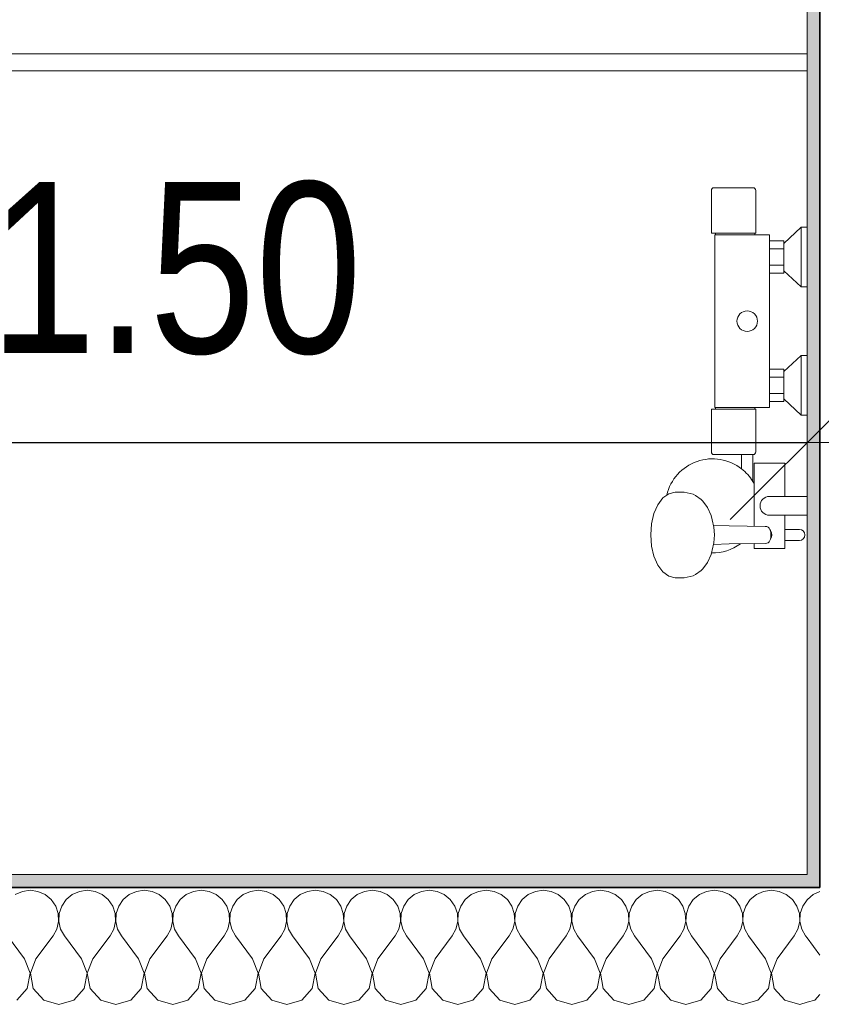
# Model space of a CAD drawing. Header units: metres. Extents: x -7.1 to 26.5, y -14.7 to 18.1.
# Tile 130 of 182: x 8.7 to 9.7, y 8.2 to 9.4. Entities that reach past the tile are written whole.
import ezdxf

# ---------------------------------------------------------------- set-up
doc = ezdxf.new("R2010")
doc.units = ezdxf.units.M
doc.header["$PDMODE"] = 65
doc.linetypes.add('AUSGEZOGEN', pattern=[0])
for name, color, linetype in [('XR$1$015 Innenwände', 7, 'AUSGEZOGEN'), ('XR$1$015 Innenwände Schichttrennlinien', 7, 'AUSGEZOGEN'), ('XR$1$065 Möbel Einrichtung', 7, 'AUSGEZOGEN'), ('XR$1$080 Raumdefinitionen Kontur', 7, 'AUSGEZOGEN'), ('XR$2$105 Bemassungen 100', 7, 'AUSGEZOGEN'), ('XR$3$015 Innenwände Bauteilschraffuren', 7, 'AUSGEZOGEN')]:
    doc.layers.add(name, color=color, linetype=linetype)
doc.styles.add('ARIAL', font='arial.ttf')
doc.dimstyles.new('DIMSTYLE_3', dxfattribs={"dimtxt": 0.2, "dimasz": 0.3, "dimexe": 0, "dimexo": 0, "dimgap": 0.1, "dimtad": 2, "dimrnd": 0.005, "dimzin": 4, "dimdsep": 46, "dimtxsty": 'ARIAL', "dimblk1": 'ALL_ML_STRICH', "dimblk2": 'ALL_ML_STRICH', "dimsah": 1, "dimcen": 0, "dimclrd": 7, "dimclre": 7, "dimclrt": 7, "dimadec": 0, "dimazin": 0, "dimtfac": 1, "dimtdec": 0, "dimtix": 1, "dimtmove": 2, "dimatfit": 3, "dimfxl": 0, "dimtzin": 0, "dimlwd": 0, "dimlwe": 18, "dimarcsym": 0})

# ---------------------------------------------------------------- blocks, each defined once
blk = doc.blocks.new('COMPLEXOBJECT_14')
at = {"layer": 'XR$1$065 Möbel Einrichtung', "color": 8, "linetype": 'AUSGEZOGEN', "lineweight": 13, "transparency": 33554687}
blk.add_line((9.5787, 9.1668), (9.5329, 9.1668), dxfattribs=at)
for points in [[(9.5299, 9.1638), (9.5299, 9.1138), (9.5348, 9.1138), (9.5348, 9.1118), (9.5346, 9.1118), (9.534, 9.1118), (9.5338, 9.1118), (9.5338, 8.9098), (9.534, 8.9098), (9.5346, 8.9098), (9.5348, 8.9098), (9.5348, 8.9078), (9.5299, 8.9078), (9.5299, 8.8578)], [(9.5817, 8.8578), (9.5817, 8.9078), (9.5808, 8.9078), (9.5808, 8.9098), (9.5978, 8.9098), (9.5978, 8.9168), (9.6148, 8.9168), (9.6148, 8.9198), (9.6348, 8.9008), (9.6418, 8.9008), (9.6418, 8.9708), (9.6348, 8.9708), (9.6148, 8.9518), (9.6148, 8.9548), (9.5978, 8.9548), (9.5978, 9.0668), (9.6148, 9.0668), (9.6148, 9.0698), (9.6348, 9.0508), (9.6418, 9.0508), (9.6418, 9.1208), (9.6348, 9.1208), (9.6148, 9.1018), (9.6148, 9.1048), (9.5978, 9.1048), (9.5978, 9.1118), (9.5808, 9.1118), (9.5808, 9.1138), (9.5817, 9.1138), (9.5817, 9.1638)], [(9.5329, 8.8548), (9.5653, 8.8548), (9.5653, 8.838)], [(9.5783, 8.8234), (9.5783, 8.8548), (9.5787, 8.8548)], [(9.6328, 8.7673), (9.6158, 8.7673), (9.6158, 8.7838), (9.6418, 8.7838), (9.6418, 8.8058), (9.6158, 8.8058), (9.6158, 8.8448), (9.5798, 8.8448), (9.5798, 8.8208)], [(9.4778, 8.8073), (9.4732, 8.8041), (9.4673, 8.7961), (9.4627, 8.7858), (9.4599, 8.7737), (9.4589, 8.7608), (9.4599, 8.7478), (9.4627, 8.7358), (9.4673, 8.7254), (9.4732, 8.7175), (9.4801, 8.7125), (9.4876, 8.7108), (9.4982, 8.7108), (9.5014, 8.7113), (9.5087, 8.713), (9.5115, 8.7144), (9.5181, 8.7192), (9.52, 8.7213), (9.5254, 8.7285), (9.5296, 8.738), (9.53, 8.7398)], [(9.5639, 8.7504), (9.5798, 8.7506), (9.5798, 8.7448), (9.6158, 8.7448), (9.6158, 8.7543), (9.6328, 8.7543)]]:
    blk.add_lwpolyline(points, dxfattribs=at)
for centre, radius, start, end in [((9.5329, 9.1638), 0.003, 90, 180), ((9.5787, 9.1638), 0.003, 0, 90), ((9.5329, 8.8578), 0.003, 180, 270), ((9.5787, 8.8578), 0.003, 270, 0), ((9.5313, 8.7948), 0.055, 51.8869, 166.7735), ((9.5313, 8.7948), 0.055, 28.2578, 31.3994), ((9.6328, 8.7608), 0.0065, 270, 90), ((9.5314, 8.7946), 0.0548, 268.5584, 306.3009)]:
    blk.add_arc(centre, radius, start, end, dxfattribs=at)
blk = doc.blocks.new('ALL_ML_STRICH')
at = {"color": 0, "linetype": 'ByBlock', "lineweight": -2}
for p, q in [((0, -0.5), (0, 0.5)), ((-0.3, -0.3), (0.3, 0.3)), ((-1, 0), (0.5, 0))]:
    blk.add_line(p, q, dxfattribs=at)
blk = doc.blocks.new('*D198')
at = {"layer": 'DEFPOINTS', "color": 7, "linetype": 'AUSGEZOGEN', "lineweight": 18, "transparency": 16777216}
for p in [(9.6418, 8.9825), (8.1418, 8.9089), (8.1418, 8.8687)]:
    blk.add_point(p, dxfattribs=at)
at = {"layer": 'XR$2$105 Bemassungen 100', "color": 7, "linetype": 'AUSGEZOGEN', "lineweight": -2, "transparency": 16777216}
for p, q in [((8.1418, 8.8687), (8.1418, 8.8687)), ((8.1418, 8.8687), (9.6418, 8.8687)), ((9.6418, 8.8687), (9.6418, 8.8687))]:
    blk.add_line(p, q, dxfattribs=at)
at = {"layer": 'XR$2$105 Bemassungen 100', "color": 7, "linetype": 'AUSGEZOGEN', "lineweight": 18, "transparency": 16777216, "xscale": 0.3, "yscale": 0.3, "zscale": 0.3, "rotation": 180}
blk.add_blockref('ALL_ML_STRICH', (8.1418, 8.8687), dxfattribs=at)
at = {"layer": 'XR$2$105 Bemassungen 100', "color": 7, "linetype": 'AUSGEZOGEN', "lineweight": 18, "transparency": 16777216, "xscale": 0.3, "yscale": 0.3, "zscale": 0.3}
blk.add_blockref('ALL_ML_STRICH', (9.6418, 8.8687), dxfattribs=at)
at = {"layer": 'XR$2$105 Bemassungen 100', "color": 7, "linetype": 'AUSGEZOGEN', "lineweight": 18, "transparency": 16777216, "insert": (8.9036, 9.0721), "char_height": 0.2, "width": 0.64, "attachment_point": 5, "style": 'ARIAL'}
blk.add_mtext('\\W0.80;\\A1;{\\A1;{1.50\\H0.132000;\\S^ ;}}', dxfattribs=at)
blk = doc.blocks.new('COMPLEXOBJECT_167')
at = {"layer": 'XR$3$015 Innenwände Bauteilschraffuren', "color": 8, "linetype": 'AUSGEZOGEN', "lineweight": 13, "transparency": 33554687}
for p, q in [((9.6491, 8.3402), (9.6421, 8.3343)), ((9.6568, 8.3436), (9.6491, 8.3402)), ((9.6421, 8.3343), (9.6418, 8.3339)), ((9.6568, 8.2695), (9.6418, 8.2895)), ((9.6509, 8.2168), (9.6568, 8.2233)), ((9.6418, 8.2142), (9.6509, 8.2168))]:
    blk.add_line(p, q, dxfattribs=at)
blk = doc.blocks.new('COMPLEXOBJECT_170')
at = {"layer": 'XR$3$015 Innenwände Bauteilschraffuren', "color": 8, "linetype": 'AUSGEZOGEN', "lineweight": 13, "transparency": 33554687}
for p, q in [((8.7242, 8.3439), (8.7158, 8.3402)), ((8.7333, 8.3452), (8.7242, 8.3439)), ((8.7424, 8.3439), (8.7333, 8.3452)), ((8.7509, 8.3402), (8.7424, 8.3439)), ((8.7579, 8.3343), (8.7509, 8.3402)), ((8.7825, 8.3402), (8.7754, 8.3343)), ((8.7909, 8.3439), (8.7825, 8.3402)), ((8.8, 8.3452), (8.7909, 8.3439)), ((8.8091, 8.3439), (8.8, 8.3452)), ((8.8175, 8.3402), (8.8091, 8.3439)), ((8.8246, 8.3343), (8.8175, 8.3402)), ((8.8491, 8.3402), (8.8421, 8.3343)), ((8.8576, 8.3439), (8.8491, 8.3402)), ((8.8667, 8.3452), (8.8576, 8.3439)), ((8.8758, 8.3439), (8.8667, 8.3452)), ((8.8842, 8.3402), (8.8758, 8.3439)), ((8.8913, 8.3343), (8.8842, 8.3402)), ((8.9158, 8.3402), (8.9087, 8.3343)), ((8.9242, 8.3439), (8.9158, 8.3402)), ((8.9333, 8.3452), (8.9242, 8.3439)), ((8.9424, 8.3439), (8.9333, 8.3452)), ((8.9509, 8.3402), (8.9424, 8.3439)), ((8.9579, 8.3343), (8.9509, 8.3402)), ((8.9825, 8.3402), (8.9754, 8.3343)), ((8.9909, 8.3439), (8.9825, 8.3402)), ((9, 8.3452), (8.9909, 8.3439)), ((9.0091, 8.3439), (9, 8.3452)), ((9.0175, 8.3402), (9.0091, 8.3439)), ((9.0246, 8.3343), (9.0175, 8.3402)), ((9.0491, 8.3402), (9.0421, 8.3343)), ((9.0576, 8.3439), (9.0491, 8.3402)), ((9.0667, 8.3452), (9.0576, 8.3439)), ((9.0758, 8.3439), (9.0667, 8.3452)), ((9.0842, 8.3402), (9.0758, 8.3439)), ((9.0913, 8.3343), (9.0842, 8.3402)), ((9.1158, 8.3402), (9.1087, 8.3343)), ((9.1242, 8.3439), (9.1158, 8.3402)), ((9.1333, 8.3452), (9.1242, 8.3439)), ((9.1424, 8.3439), (9.1333, 8.3452)), ((9.1509, 8.3402), (9.1424, 8.3439)), ((9.1579, 8.3343), (9.1509, 8.3402)), ((9.1825, 8.3402), (9.1754, 8.3343)), ((9.1909, 8.3439), (9.1825, 8.3402)), ((9.2, 8.3452), (9.1909, 8.3439)), ((9.2091, 8.3439), (9.2, 8.3452)), ((9.2175, 8.3402), (9.2091, 8.3439)), ((9.2246, 8.3343), (9.2175, 8.3402)), ((9.2491, 8.3402), (9.2421, 8.3343)), ((9.2576, 8.3439), (9.2491, 8.3402)), ((9.2667, 8.3452), (9.2576, 8.3439)), ((9.2758, 8.3439), (9.2667, 8.3452)), ((9.2842, 8.3402), (9.2758, 8.3439)), ((9.2913, 8.3343), (9.2842, 8.3402)), ((9.3158, 8.3402), (9.3087, 8.3343)), ((9.3242, 8.3439), (9.3158, 8.3402)), ((9.3333, 8.3452), (9.3242, 8.3439)), ((9.3424, 8.3439), (9.3333, 8.3452)), ((9.3509, 8.3402), (9.3424, 8.3439)), ((9.3579, 8.3343), (9.3509, 8.3402)), ((9.3825, 8.3402), (9.3754, 8.3343)), ((9.3909, 8.3439), (9.3825, 8.3402)), ((9.4, 8.3452), (9.3909, 8.3439)), ((9.4091, 8.3439), (9.4, 8.3452)), ((9.4175, 8.3402), (9.4091, 8.3439)), ((9.4246, 8.3343), (9.4175, 8.3402)), ((9.4491, 8.3402), (9.4421, 8.3343)), ((9.4576, 8.3439), (9.4491, 8.3402)), ((9.4667, 8.3452), (9.4576, 8.3439)), ((9.4758, 8.3439), (9.4667, 8.3452)), ((9.4842, 8.3402), (9.4758, 8.3439)), ((9.4913, 8.3343), (9.4842, 8.3402)), ((9.5158, 8.3402), (9.5087, 8.3343)), ((9.5242, 8.3439), (9.5158, 8.3402)), ((9.5333, 8.3452), (9.5242, 8.3439)), ((9.5424, 8.3439), (9.5333, 8.3452)), ((9.5509, 8.3402), (9.5424, 8.3439)), ((9.5579, 8.3343), (9.5509, 8.3402)), ((9.5825, 8.3402), (9.5754, 8.3343)), ((9.5909, 8.3439), (9.5825, 8.3402)), ((9.6, 8.3452), (9.5909, 8.3439)), ((9.6091, 8.3439), (9.6, 8.3452)), ((9.6175, 8.3402), (9.6091, 8.3439)), ((9.6246, 8.3343), (9.6175, 8.3402)), ((8.7631, 8.3267), (8.7579, 8.3343)), ((8.7661, 8.318), (8.7631, 8.3267)), ((8.7702, 8.3267), (8.7672, 8.318)), ((8.7754, 8.3343), (8.7702, 8.3267)), ((8.8298, 8.3267), (8.8246, 8.3343)), ((8.8328, 8.318), (8.8298, 8.3267)), ((8.8369, 8.3267), (8.8339, 8.318)), ((8.8421, 8.3343), (8.8369, 8.3267)), ((8.8965, 8.3267), (8.8913, 8.3343)), ((8.8994, 8.318), (8.8965, 8.3267)), ((8.9035, 8.3267), (8.9006, 8.318)), ((8.9087, 8.3343), (8.9035, 8.3267)), ((8.9631, 8.3267), (8.9579, 8.3343)), ((8.9661, 8.318), (8.9631, 8.3267)), ((8.9702, 8.3267), (8.9672, 8.318)), ((8.9754, 8.3343), (8.9702, 8.3267)), ((9.0298, 8.3267), (9.0246, 8.3343)), ((9.0328, 8.318), (9.0298, 8.3267)), ((9.0369, 8.3267), (9.0339, 8.318)), ((9.0421, 8.3343), (9.0369, 8.3267)), ((9.0965, 8.3267), (9.0913, 8.3343)), ((9.0994, 8.318), (9.0965, 8.3267)), ((9.1035, 8.3267), (9.1006, 8.318)), ((9.1087, 8.3343), (9.1035, 8.3267)), ((9.1631, 8.3267), (9.1579, 8.3343)), ((9.1661, 8.318), (9.1631, 8.3267)), ((9.1702, 8.3267), (9.1672, 8.318)), ((9.1754, 8.3343), (9.1702, 8.3267)), ((9.2298, 8.3267), (9.2246, 8.3343)), ((9.2328, 8.318), (9.2298, 8.3267)), ((9.2369, 8.3267), (9.2339, 8.318)), ((9.2421, 8.3343), (9.2369, 8.3267)), ((9.2965, 8.3267), (9.2913, 8.3343)), ((9.2994, 8.318), (9.2965, 8.3267)), ((9.3035, 8.3267), (9.3006, 8.318)), ((9.3087, 8.3343), (9.3035, 8.3267)), ((9.3631, 8.3267), (9.3579, 8.3343)), ((9.3661, 8.318), (9.3631, 8.3267)), ((9.3702, 8.3267), (9.3672, 8.318)), ((9.3754, 8.3343), (9.3702, 8.3267)), ((9.4298, 8.3267), (9.4246, 8.3343)), ((9.4328, 8.318), (9.4298, 8.3267)), ((9.4369, 8.3267), (9.4339, 8.318)), ((9.4421, 8.3343), (9.4369, 8.3267)), ((9.4965, 8.3267), (9.4913, 8.3343)), ((9.4994, 8.318), (9.4965, 8.3267)), ((9.5035, 8.3267), (9.5006, 8.318)), ((9.5087, 8.3343), (9.5035, 8.3267)), ((9.5631, 8.3267), (9.5579, 8.3343)), ((9.5661, 8.318), (9.5631, 8.3267)), ((9.5702, 8.3267), (9.5672, 8.318)), ((9.5754, 8.3343), (9.5702, 8.3267)), ((9.6298, 8.3267), (9.6246, 8.3343)), ((9.6328, 8.318), (9.6298, 8.3267)), ((9.6369, 8.3267), (9.6339, 8.318)), ((9.6418, 8.3339), (9.6369, 8.3267)), ((8.7665, 8.3088), (8.7661, 8.318)), ((8.7672, 8.318), (8.7668, 8.3088)), ((8.8332, 8.3088), (8.8328, 8.318)), ((8.8339, 8.318), (8.8335, 8.3088)), ((8.8999, 8.3088), (8.8994, 8.318)), ((8.9006, 8.318), (8.9001, 8.3088)), ((8.9665, 8.3088), (8.9661, 8.318)), ((8.9672, 8.318), (8.9668, 8.3088)), ((9.0332, 8.3088), (9.0328, 8.318)), ((9.0339, 8.318), (9.0335, 8.3088)), ((9.0999, 8.3088), (9.0994, 8.318)), ((9.1006, 8.318), (9.1001, 8.3088)), ((9.1665, 8.3088), (9.1661, 8.318)), ((9.1672, 8.318), (9.1668, 8.3088)), ((9.2332, 8.3088), (9.2328, 8.318)), ((9.2339, 8.318), (9.2335, 8.3088)), ((9.2999, 8.3088), (9.2994, 8.318)), ((9.3006, 8.318), (9.3001, 8.3088)), ((9.3665, 8.3088), (9.3661, 8.318)), ((9.3672, 8.318), (9.3668, 8.3088)), ((9.4332, 8.3088), (9.4328, 8.318)), ((9.4339, 8.318), (9.4335, 8.3088)), ((9.4999, 8.3088), (9.4994, 8.318)), ((9.5006, 8.318), (9.5001, 8.3088)), ((9.5665, 8.3088), (9.5661, 8.318)), ((9.5672, 8.318), (9.5668, 8.3088)), ((9.6332, 8.3088), (9.6328, 8.318)), ((9.6339, 8.318), (9.6335, 8.3088)), ((8.7645, 8.2999), (8.7665, 8.3088)), ((8.7668, 8.3088), (8.7689, 8.2999)), ((8.8311, 8.2999), (8.8332, 8.3088)), ((8.8335, 8.3088), (8.8355, 8.2999)), ((8.8978, 8.2999), (8.8999, 8.3088)), ((8.9001, 8.3088), (8.9022, 8.2999)), ((8.9645, 8.2999), (8.9665, 8.3088)), ((8.9668, 8.3088), (8.9689, 8.2999)), ((9.0311, 8.2999), (9.0332, 8.3088)), ((9.0335, 8.3088), (9.0355, 8.2999)), ((9.0978, 8.2999), (9.0999, 8.3088)), ((9.1001, 8.3088), (9.1022, 8.2999)), ((9.1645, 8.2999), (9.1665, 8.3088)), ((9.1668, 8.3088), (9.1689, 8.2999)), ((9.2311, 8.2999), (9.2332, 8.3088)), ((9.2335, 8.3088), (9.2355, 8.2999)), ((9.2978, 8.2999), (9.2999, 8.3088)), ((9.3001, 8.3088), (9.3022, 8.2999)), ((9.3645, 8.2999), (9.3665, 8.3088)), ((9.3668, 8.3088), (9.3689, 8.2999)), ((9.4311, 8.2999), (9.4332, 8.3088)), ((9.4335, 8.3088), (9.4355, 8.2999)), ((9.4978, 8.2999), (9.4999, 8.3088)), ((9.5001, 8.3088), (9.5022, 8.2999)), ((9.5645, 8.2999), (9.5665, 8.3088)), ((9.5668, 8.3088), (9.5689, 8.2999)), ((9.6311, 8.2999), (9.6332, 8.3088)), ((9.6335, 8.3088), (9.6355, 8.2999)), ((8.7267, 8.2652), (8.7067, 8.2918)), ((8.74, 8.2652), (8.76, 8.2918)), ((8.76, 8.2918), (8.7645, 8.2999)), ((8.7689, 8.2999), (8.7733, 8.2918)), ((8.7933, 8.2652), (8.7733, 8.2918)), ((8.8067, 8.2652), (8.8267, 8.2918)), ((8.8267, 8.2918), (8.8311, 8.2999)), ((8.8355, 8.2999), (8.84, 8.2918)), ((8.86, 8.2652), (8.84, 8.2918)), ((8.8733, 8.2652), (8.8933, 8.2918)), ((8.8933, 8.2918), (8.8978, 8.2999)), ((8.9022, 8.2999), (8.9067, 8.2918)), ((8.9267, 8.2652), (8.9067, 8.2918)), ((8.94, 8.2652), (8.96, 8.2918)), ((8.96, 8.2918), (8.9645, 8.2999)), ((8.9689, 8.2999), (8.9733, 8.2918)), ((8.9933, 8.2652), (8.9733, 8.2918)), ((9.0067, 8.2652), (9.0267, 8.2918)), ((9.0267, 8.2918), (9.0311, 8.2999)), ((9.0355, 8.2999), (9.04, 8.2918)), ((9.06, 8.2652), (9.04, 8.2918)), ((9.0733, 8.2652), (9.0933, 8.2918)), ((9.0933, 8.2918), (9.0978, 8.2999)), ((9.1022, 8.2999), (9.1067, 8.2918)), ((9.1267, 8.2652), (9.1067, 8.2918)), ((9.14, 8.2652), (9.16, 8.2918)), ((9.16, 8.2918), (9.1645, 8.2999)), ((9.1689, 8.2999), (9.1733, 8.2918)), ((9.1933, 8.2652), (9.1733, 8.2918)), ((9.2067, 8.2652), (9.2267, 8.2918)), ((9.2267, 8.2918), (9.2311, 8.2999)), ((9.2355, 8.2999), (9.24, 8.2918)), ((9.26, 8.2652), (9.24, 8.2918)), ((9.2733, 8.2652), (9.2933, 8.2918)), ((9.2933, 8.2918), (9.2978, 8.2999)), ((9.3022, 8.2999), (9.3067, 8.2918)), ((9.3267, 8.2652), (9.3067, 8.2918)), ((9.34, 8.2652), (9.36, 8.2918)), ((9.36, 8.2918), (9.3645, 8.2999)), ((9.3689, 8.2999), (9.3733, 8.2918)), ((9.3933, 8.2652), (9.3733, 8.2918)), ((9.4067, 8.2652), (9.4267, 8.2918)), ((9.4267, 8.2918), (9.4311, 8.2999)), ((9.4355, 8.2999), (9.44, 8.2918)), ((9.46, 8.2652), (9.44, 8.2918)), ((9.4733, 8.2652), (9.4933, 8.2918)), ((9.4933, 8.2918), (9.4978, 8.2999)), ((9.5022, 8.2999), (9.5067, 8.2918)), ((9.5267, 8.2652), (9.5067, 8.2918)), ((9.54, 8.2652), (9.56, 8.2918)), ((9.56, 8.2918), (9.5645, 8.2999)), ((9.5689, 8.2999), (9.5733, 8.2918)), ((9.5933, 8.2652), (9.5733, 8.2918)), ((9.6067, 8.2652), (9.6267, 8.2918)), ((9.6267, 8.2918), (9.6311, 8.2999)), ((9.6355, 8.2999), (9.64, 8.2918)), ((9.6418, 8.2895), (9.64, 8.2918)), ((8.7332, 8.2482), (8.7267, 8.2652)), ((8.74, 8.2652), (8.7335, 8.2482)), ((8.7999, 8.2482), (8.7933, 8.2652)), ((8.8067, 8.2652), (8.8001, 8.2482)), ((8.8665, 8.2482), (8.86, 8.2652)), ((8.8733, 8.2652), (8.8668, 8.2482)), ((8.9332, 8.2482), (8.9267, 8.2652)), ((8.94, 8.2652), (8.9335, 8.2482)), ((8.9999, 8.2482), (8.9933, 8.2652)), ((9.0067, 8.2652), (9.0001, 8.2482)), ((9.0665, 8.2482), (9.06, 8.2652)), ((9.0733, 8.2652), (9.0668, 8.2482)), ((9.1332, 8.2482), (9.1267, 8.2652)), ((9.14, 8.2652), (9.1335, 8.2482)), ((9.1999, 8.2482), (9.1933, 8.2652)), ((9.2067, 8.2652), (9.2001, 8.2482)), ((9.2665, 8.2482), (9.26, 8.2652)), ((9.2733, 8.2652), (9.2668, 8.2482)), ((9.3332, 8.2482), (9.3267, 8.2652)), ((9.34, 8.2652), (9.3335, 8.2482)), ((9.3999, 8.2482), (9.3933, 8.2652)), ((9.4067, 8.2652), (9.4001, 8.2482)), ((9.4665, 8.2482), (9.46, 8.2652)), ((9.4733, 8.2652), (9.4668, 8.2482)), ((9.5332, 8.2482), (9.5267, 8.2652)), ((9.54, 8.2652), (9.5335, 8.2482)), ((9.5999, 8.2482), (9.5933, 8.2652)), ((9.6067, 8.2652), (9.6001, 8.2482)), ((8.7298, 8.2303), (8.7332, 8.2482)), ((8.7335, 8.2482), (8.7369, 8.2303)), ((8.7965, 8.2303), (8.7999, 8.2482)), ((8.8001, 8.2482), (8.8035, 8.2303)), ((8.8631, 8.2303), (8.8665, 8.2482)), ((8.8668, 8.2482), (8.8702, 8.2303)), ((8.9298, 8.2303), (8.9332, 8.2482)), ((8.9335, 8.2482), (8.9369, 8.2303)), ((8.9965, 8.2303), (8.9999, 8.2482)), ((9.0001, 8.2482), (9.0035, 8.2303)), ((9.0631, 8.2303), (9.0665, 8.2482)), ((9.0668, 8.2482), (9.0702, 8.2303)), ((9.1298, 8.2303), (9.1332, 8.2482)), ((9.1335, 8.2482), (9.1369, 8.2303)), ((9.1965, 8.2303), (9.1999, 8.2482)), ((9.2001, 8.2482), (9.2035, 8.2303)), ((9.2631, 8.2303), (9.2665, 8.2482)), ((9.2668, 8.2482), (9.2702, 8.2303)), ((9.3298, 8.2303), (9.3332, 8.2482)), ((9.3335, 8.2482), (9.3369, 8.2303)), ((9.3965, 8.2303), (9.3999, 8.2482)), ((9.4001, 8.2482), (9.4035, 8.2303)), ((9.4631, 8.2303), (9.4665, 8.2482)), ((9.4668, 8.2482), (9.4702, 8.2303)), ((9.5298, 8.2303), (9.5332, 8.2482)), ((9.5335, 8.2482), (9.5369, 8.2303)), ((9.5965, 8.2303), (9.5999, 8.2482)), ((9.6001, 8.2482), (9.6035, 8.2303)), ((8.7175, 8.2168), (8.7298, 8.2303)), ((8.7369, 8.2303), (8.7491, 8.2168)), ((8.7842, 8.2168), (8.7965, 8.2303)), ((8.8035, 8.2303), (8.8158, 8.2168)), ((8.8509, 8.2168), (8.8631, 8.2303)), ((8.8702, 8.2303), (8.8825, 8.2168)), ((8.9175, 8.2168), (8.9298, 8.2303)), ((8.9369, 8.2303), (8.9491, 8.2168)), ((8.9842, 8.2168), (8.9965, 8.2303)), ((9.0035, 8.2303), (9.0158, 8.2168)), ((9.0509, 8.2168), (9.0631, 8.2303)), ((9.0702, 8.2303), (9.0825, 8.2168)), ((9.1175, 8.2168), (9.1298, 8.2303)), ((9.1369, 8.2303), (9.1491, 8.2168)), ((9.1842, 8.2168), (9.1965, 8.2303)), ((9.2035, 8.2303), (9.2158, 8.2168)), ((9.2509, 8.2168), (9.2631, 8.2303)), ((9.2702, 8.2303), (9.2825, 8.2168)), ((9.3175, 8.2168), (9.3298, 8.2303)), ((9.3369, 8.2303), (9.3491, 8.2168)), ((9.3842, 8.2168), (9.3965, 8.2303)), ((9.4035, 8.2303), (9.4158, 8.2168)), ((9.4509, 8.2168), (9.4631, 8.2303)), ((9.4702, 8.2303), (9.4825, 8.2168)), ((9.5175, 8.2168), (9.5298, 8.2303)), ((9.5369, 8.2303), (9.5491, 8.2168)), ((9.5842, 8.2168), (9.5965, 8.2303)), ((9.6035, 8.2303), (9.6158, 8.2168)), ((8.7491, 8.2168), (8.7667, 8.2118)), ((8.7667, 8.2118), (8.7842, 8.2168)), ((8.8158, 8.2168), (8.8333, 8.2118)), ((8.8333, 8.2118), (8.8509, 8.2168)), ((8.8825, 8.2168), (8.9, 8.2118)), ((8.9, 8.2118), (8.9175, 8.2168)), ((8.9491, 8.2168), (8.9667, 8.2118)), ((8.9667, 8.2118), (8.9842, 8.2168)), ((9.0158, 8.2168), (9.0333, 8.2118)), ((9.0333, 8.2118), (9.0509, 8.2168)), ((9.0825, 8.2168), (9.1, 8.2118)), ((9.1, 8.2118), (9.1175, 8.2168)), ((9.1491, 8.2168), (9.1667, 8.2118)), ((9.1667, 8.2118), (9.1842, 8.2168)), ((9.2158, 8.2168), (9.2333, 8.2118)), ((9.2333, 8.2118), (9.2509, 8.2168)), ((9.2825, 8.2168), (9.3, 8.2118)), ((9.3, 8.2118), (9.3175, 8.2168)), ((9.3491, 8.2168), (9.3667, 8.2118)), ((9.3667, 8.2118), (9.3842, 8.2168)), ((9.4158, 8.2168), (9.4333, 8.2118)), ((9.4333, 8.2118), (9.4509, 8.2168)), ((9.4825, 8.2168), (9.5, 8.2118)), ((9.5, 8.2118), (9.5175, 8.2168)), ((9.5491, 8.2168), (9.5667, 8.2118)), ((9.5667, 8.2118), (9.5842, 8.2168)), ((9.6158, 8.2168), (9.6333, 8.2118)), ((9.6333, 8.2118), (9.6418, 8.2142))]:
    blk.add_line(p, q, dxfattribs=at)

msp = doc.modelspace()

# ---------------------------------------------------------------- hatches: boundary and pattern name
at = {"layer": 'XR$3$015 Innenwände Bauteilschraffuren', "linetype": 'AUSGEZOGEN', "lineweight": 13, "true_color": 0x202020, "transparency": 33554687}
for points in [[(9.6568, 8.3635), (9.6568, 10.7335), (9.6418, 10.7335), (9.6418, 8.3635)], [(8.0418, 8.3635), (8.0418, 8.3485), (9.6418, 8.3485), (9.6418, 8.3635)], [(9.6418, 8.3635), (9.6418, 8.3485), (9.6568, 8.3485), (9.6568, 8.3635)]]:
    msp.add_hatch(color=250, dxfattribs=at).paths.add_polyline_path(points)

# ---------------------------------------------------------------- linework, layer by layer
at = {"layer": 'XR$1$015 Innenwände', "color": 7, "linetype": 'AUSGEZOGEN', "lineweight": 18, "transparency": 33554687}
for p, q in [((9.6418, 10.7335), (9.6418, 8.3635)), ((9.6418, 8.3635), (8.0418, 8.3635))]:
    msp.add_line(p, q, dxfattribs=at)
at = {"layer": 'XR$1$015 Innenwände Schichttrennlinien', "color": 7, "linetype": 'AUSGEZOGEN', "lineweight": 35, "transparency": 33554687}
for p, q in [((9.6568, 8.3635), (9.6568, 10.7335)), ((9.6568, 8.3485), (9.6568, 8.3635)), ((8.0418, 8.3485), (9.6418, 8.3485)), ((9.6568, 8.3485), (9.6418, 8.3485)), ((9.6568, 8.3485), (9.6418, 8.3485))]:
    msp.add_line(p, q, dxfattribs=at)
at = {"layer": 'XR$1$065 Möbel Einrichtung', "color": 8, "linetype": 'AUSGEZOGEN', "lineweight": 13, "transparency": 33554687}
for p, q in [((9.6418, 9.3235), (8.1418, 9.3235)), ((9.6418, 9.3035), (9.6418, 9.3235)), ((8.1418, 9.3035), (9.6418, 9.3035)), ((9.6348, 9.1208), (9.6348, 9.0508)), ((9.5808, 9.1138), (9.5348, 9.1138)), ((9.5348, 9.1118), (9.5808, 9.1118)), ((9.5978, 9.1048), (9.5978, 9.0668)), ((9.6148, 9.1018), (9.6148, 9.0698)), ((9.6148, 9.0953), (9.5978, 9.0953)), ((9.6148, 9.0763), (9.5978, 9.0763)), ((9.6348, 8.9708), (9.6348, 8.9008)), ((9.5978, 8.9548), (9.5978, 8.9168)), ((9.6148, 8.9518), (9.6148, 8.9198)), ((9.6148, 8.9453), (9.5978, 8.9453)), ((9.6148, 8.9263), (9.5978, 8.9263)), ((9.5808, 8.9098), (9.5346, 8.9098)), ((9.5348, 8.9078), (9.5808, 8.9078)), ((9.5653, 8.8548), (9.5783, 8.8548)), ((9.4876, 8.8108), (9.4801, 8.809)), ((9.4982, 8.8108), (9.4876, 8.8108)), ((9.5014, 8.8102), (9.4982, 8.8108)), ((9.5087, 8.8086), (9.5014, 8.8102)), ((9.5798, 8.8208), (9.5798, 8.7709)), ((9.4801, 8.809), (9.4778, 8.8073)), ((9.5115, 8.8071), (9.5087, 8.8086)), ((9.5181, 8.8023), (9.5115, 8.8071)), ((9.52, 8.8003), (9.5181, 8.8023)), ((9.5254, 8.793), (9.52, 8.8003)), ((9.6158, 8.8058), (9.5978, 8.8058)), ((9.5296, 8.7836), (9.5254, 8.793)), ((9.5309, 8.7784), (9.5296, 8.7836)), ((9.5329, 8.7699), (9.5309, 8.7784)), ((9.5978, 8.7838), (9.6158, 8.7838)), ((9.5978, 8.7838), (9.6158, 8.7838)), ((9.5325, 8.7718), (9.5507, 8.7713)), ((9.5336, 8.7608), (9.5329, 8.7699)), ((9.5507, 8.7713), (9.5929, 8.7708)), ((9.5929, 8.7708), (9.5946, 8.7705)), ((9.5946, 8.7705), (9.5961, 8.7698)), ((9.5961, 8.7698), (9.5974, 8.7687)), ((9.5974, 8.7687), (9.5984, 8.7673)), ((9.5984, 8.7673), (9.599, 8.7658)), ((9.599, 8.7658), (9.599, 8.7658)), ((9.6002, 8.7633), (9.599, 8.7658)), ((9.599, 8.7658), (9.5991, 8.7656)), ((9.5991, 8.7656), (9.5993, 8.7638)), ((9.5993, 8.7638), (9.5993, 8.7578)), ((9.6006, 8.7608), (9.6002, 8.7633)), ((9.6158, 8.7673), (9.6158, 8.7543)), ((9.5329, 8.7516), (9.5336, 8.7608)), ((9.5974, 8.7528), (9.5961, 8.7517)), ((9.5984, 8.7543), (9.5974, 8.7528)), ((9.599, 8.7557), (9.5984, 8.7543)), ((9.599, 8.7558), (9.6002, 8.7582)), ((9.5991, 8.7559), (9.599, 8.7558)), ((9.599, 8.7558), (9.599, 8.7557)), ((9.5993, 8.7578), (9.5991, 8.7559)), ((9.6002, 8.7582), (9.6006, 8.7608)), ((9.5309, 8.7431), (9.53, 8.7398)), ((9.5309, 8.7431), (9.5329, 8.7516)), ((9.5325, 8.7497), (9.5507, 8.7503)), ((9.5507, 8.7503), (9.5929, 8.7508)), ((9.5946, 8.751), (9.5929, 8.7508)), ((9.5961, 8.7517), (9.5946, 8.751))]:
    msp.add_line(p, q, dxfattribs=at)
msp.add_circle((9.5718, 9.0108), 0.012, dxfattribs=at)
for centre, radius, start, end in [((9.5313, 8.7948), 0.055, 31.3994, 51.8869), ((9.5978, 8.7948), 0.011, 90, 270)]:
    msp.add_arc(centre, radius, start, end, dxfattribs=at)
at = {"layer": 'XR$1$080 Raumdefinitionen Kontur', "color": 8, "linetype": 'AUSGEZOGEN', "lineweight": 13, "transparency": 33554687}
msp.add_lwpolyline([(6.2718, 10.7335), (6.2718, 8.3635), (9.6418, 8.3635), (9.6418, 10.7335), (6.2718, 10.7335)], close=True, dxfattribs=at)

# ---------------------------------------------------------------- block references
at = {"layer": 'XR$1$065 Möbel Einrichtung', "color": 8, "linetype": 'AUSGEZOGEN', "lineweight": 13, "transparency": 33554687}
msp.add_blockref('COMPLEXOBJECT_14', (0, 0), dxfattribs=at)
at = {"layer": 'XR$3$015 Innenwände Bauteilschraffuren', "color": 8, "linetype": 'AUSGEZOGEN', "lineweight": 13, "transparency": 33554687}
for name in ['COMPLEXOBJECT_170', 'COMPLEXOBJECT_167']:
    msp.add_blockref(name, (0, 0), dxfattribs=at)

# ---------------------------------------------------------------- dimensions: what is measured, and where the dimension line sits
at = {"layer": 'XR$2$105 Bemassungen 100', "color": 7, "linetype": 'AUSGEZOGEN', "lineweight": 18, "transparency": 33554687}
dim = msp.add_linear_dim(base=(9.6418, 8.8687), p1=(8.1418, 8.8687), p2=(9.6418, 8.8687), dimstyle='DIMSTYLE_3', override={"dimpost": '<>', "dimclrd": 7, "dimclre": 7, "dimclrt": 7, "dimlwd": 0, "dimlwe": 18}, dxfattribs=at)
dim.commit()
dim.dimension.update_dxf_attribs({"geometry": '*D198', "text_midpoint": (8.9036, 9.0721), "dimtype": 160})

doc.saveas('drawing.dxf')
